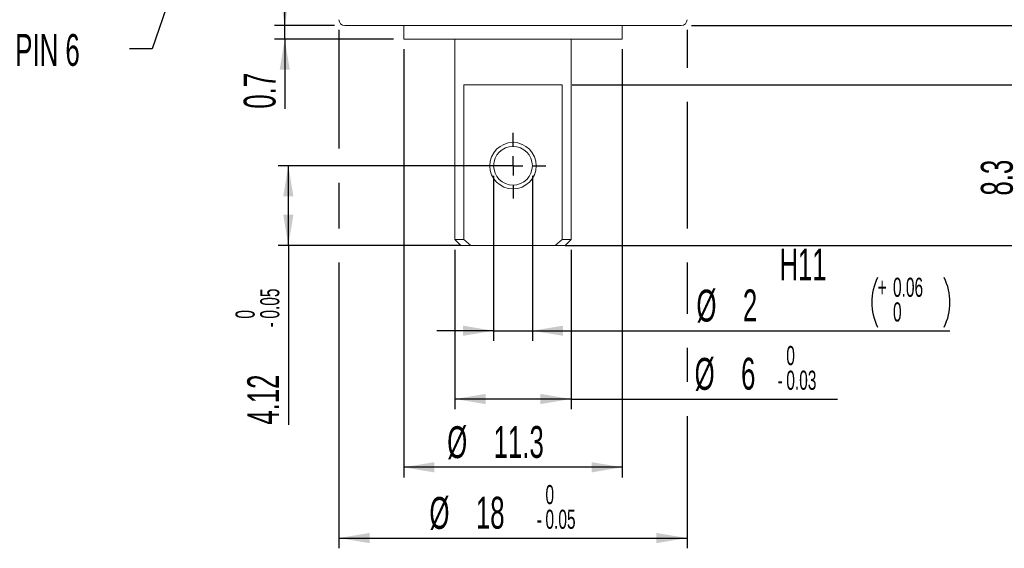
# Model space of a CAD drawing. Header units: millimetres. Extents: x 41 to 418, y 100 to 395.
# Tile 1 of 9: x 46 to 132, y 100 to 147. Entities that reach past the tile are written whole.
import ezdxf

# ---------------------------------------------------------------- set-up
doc = ezdxf.new("R2010")
doc.units = ezdxf.units.MM
doc.layers.add('LINEE_SOTTILI', color=7, linetype='Continuous')
doc.styles.add('SLDTEXTSTYLE0', font='TXT', dxfattribs={"width": 0.605})
doc.dimstyles.new('SLDDIMSTYLE1', dxfattribs={"dimtxt": 2.8, "dimasz": 2.7, "dimexe": 0, "dimexo": 0.0625, "dimgap": 0.7, "dimtad": 1, "dimlfac": 0.588235, "dimrnd": 1e-09, "dimzin": 12, "dimdsep": 46, "dimtxsty": 'SLDTEXTSTYLE0', "dimsah": 1, "dimcen": 0.09, "dimadec": 0, "dimazin": 3, "dimtfac": 1, "dimtofl": 0, "dimtmove": 0, "dimatfit": 3, "dimfxl": 0, "dimfrac": 2, "dimtolj": 1, "dimtzin": 12, "dimarcsym": 0})
doc.dimstyles.new('SLDDIMSTYLE2', dxfattribs={"dimtxt": 2.8, "dimasz": 2.7, "dimexe": 0, "dimexo": 0.0625, "dimgap": 0.7, "dimtad": 1, "dimdec": 1, "dimlfac": 0.588235, "dimrnd": 1e-09, "dimzin": 12, "dimdsep": 46, "dimtxsty": 'SLDTEXTSTYLE0', "dimsah": 1, "dimcen": 0.09, "dimadec": 0, "dimazin": 3, "dimtfac": 1, "dimtdec": 1, "dimtofl": 0, "dimtmove": 0, "dimatfit": 3, "dimfxl": 0, "dimfrac": 2, "dimtolj": 1, "dimtzin": 12, "dimarcsym": 0})
doc.dimstyles.new('SLDDIMSTYLE3', dxfattribs={"dimtxt": 2.8, "dimasz": 2.7, "dimexe": 0, "dimexo": 0.0625, "dimgap": 0.7, "dimtad": 1, "dimlfac": 0.588235, "dimrnd": 1e-09, "dimzin": 12, "dimdsep": 46, "dimtxsty": 'SLDTEXTSTYLE0', "dimsah": 1, "dimcen": 0.09, "dimadec": 0, "dimazin": 3, "dimtol": 1, "dimtm": 0.05, "dimtfac": 1, "dimtofl": 0, "dimtmove": 0, "dimatfit": 3, "dimfxl": 0, "dimfrac": 2, "dimtolj": 1, "dimarcsym": 0})
doc.dimstyles.new('SLDDIMSTYLE4', dxfattribs={"dimtxt": 2.8, "dimasz": 2.7, "dimexe": 0, "dimexo": 0.0625, "dimgap": 0.7, "dimtad": 1, "dimlfac": 0.588235, "dimrnd": 1e-09, "dimzin": 12, "dimdsep": 46, "dimtxsty": 'SLDTEXTSTYLE0', "dimsah": 1, "dimcen": 0.09, "dimadec": 0, "dimazin": 3, "dimtol": 1, "dimtp": 0.06, "dimtfac": 1, "dimtmove": 0, "dimatfit": 0, "dimfxl": 0, "dimfrac": 2, "dimtolj": 1, "dimarcsym": 0})
doc.dimstyles.new('SLDDIMSTYLE5', dxfattribs={"dimtxt": 2.8, "dimasz": 2.7, "dimexe": 0, "dimexo": 0.0625, "dimgap": 0.7, "dimtad": 1, "dimlfac": 0.588235, "dimrnd": 1e-09, "dimzin": 12, "dimdsep": 46, "dimtxsty": 'SLDTEXTSTYLE0', "dimblk2": 'DOT', "dimsah": 1, "dimcen": 0.09, "dimadec": 0, "dimazin": 3, "dimtfac": 1, "dimtmove": 0, "dimatfit": 0, "dimfxl": 0, "dimfrac": 2, "dimtolj": 1, "dimtzin": 12, "dimarcsym": 0})
doc.dimstyles.new('SLDDIMSTYLE7', dxfattribs={"dimtxt": 2.8, "dimasz": 2.7, "dimexe": 0, "dimexo": 0.0625, "dimgap": 0.7, "dimtad": 1, "dimlfac": 0.588235, "dimrnd": 1e-09, "dimzin": 12, "dimdsep": 46, "dimtxsty": 'SLDTEXTSTYLE0', "dimsah": 1, "dimcen": 0.09, "dimadec": 0, "dimazin": 3, "dimtol": 1, "dimtm": 0.03, "dimtfac": 1, "dimtofl": 0, "dimtmove": 0, "dimatfit": 3, "dimfxl": 0, "dimfrac": 2, "dimtolj": 1, "dimarcsym": 0})
doc.dimstyles.new('SLDDIMSTYLE8', dxfattribs={"dimtxt": 2.8, "dimasz": 2.7, "dimexe": 0, "dimexo": 0.0625, "dimgap": 0.7, "dimtad": 1, "dimlfac": 0.588235, "dimrnd": 1e-09, "dimdsep": 46, "dimtxsty": 'SLDTEXTSTYLE0', "dimsah": 1, "dimcen": 0.09, "dimadec": 0, "dimazin": 2, "dimtfac": 1, "dimtmove": 0, "dimatfit": 0, "dimfxl": 0, "dimfrac": 2, "dimtolj": 1, "dimtzin": 12, "dimarcsym": 0})
doc.dimstyles.new('SLDDIMSTYLE9', dxfattribs={"dimtxt": 0.18, "dimasz": 2.7, "dimexe": 0, "dimexo": 0.0625, "dimgap": 0, "dimtad": 0, "dimtih": 1, "dimtoh": 1, "dimdec": 0, "dimrnd": 1e-09, "dimzin": 0, "dimdsep": 46, "dimtxsty": 'Standard', "dimsah": 1, "dimcen": 0.09, "dimadec": 0, "dimazin": 0, "dimtfac": 2.7, "dimtdec": 0, "dimtofl": 0, "dimtmove": 0, "dimatfit": 3, "dimfxl": 0, "dimfrac": 2, "dimtolj": 1, "dimtzin": 0, "dimarcsym": 0})

# ---------------------------------------------------------------- blocks, each defined once
blk = doc.blocks.new('_D_7')
at = {"layer": 'LINEE_SOTTILI', "color": 7}
for p, q in [((73.69, 145.867), (73.69, 135.432)), ((104.29, 145.867), (104.29, 142.538)), ((104.29, 139.538), (104.29, 128.428)), ((73.69, 132.432), (73.69, 128.428)), ((73.69, 125.428), (73.69, 100.307)), ((104.29, 125.428), (104.29, 120.928)), ((104.29, 117.928), (104.29, 114.928)), ((104.29, 111.928), (104.29, 100.307)), ((73.69, 101.207), (104.29, 101.207))]:
    blk.add_line(p, q, dxfattribs=at)
for points in [[(73.69, 101.207), (76.39, 100.757), (76.39, 101.657)], [(104.29, 101.207), (101.59, 101.657), (101.59, 100.757)]]:
    blk.add_solid(points, dxfattribs=at)
at = {"layer": 'LINEE_SOTTILI', "color": 7, "attachment_point": 1, "style": 'SLDTEXTSTYLE0'}
for s, insert, char_height in [('0', (91.843, 105.869), 1.68), ('%%c', (81.646, 104.816), 2.8), ('18', (85.728, 104.836), 2.8), ('0.05', (91.843, 103.699), 1.68), ('-', (91.075, 103.699), 1.68)]:
    blk.add_mtext(s, dxfattribs=dict(at, insert=insert, char_height=char_height))
blk = doc.blocks.new('_D_8')
at = {"layer": 'LINEE_SOTTILI', "color": 7}
for p, q in [((87.29, 133.032), (87.29, 118.528)), ((90.69, 133.032), (90.69, 118.528)), ((87.29, 119.428), (82.29, 119.428)), ((87.29, 119.428), (90.69, 119.428)), ((90.69, 119.428), (127.391, 119.428))]:
    blk.add_line(p, q, dxfattribs=at)
for centre, start, end in [((125.378, 121.925), 153.43495, 206.56505), ((122.539, 121.925), 333.43495, 26.56505)]:
    blk.add_arc(centre, 4.852, start, end, dxfattribs=at)
for points in [[(87.29, 119.428), (84.59, 119.878), (84.59, 118.978)], [(90.69, 119.428), (93.39, 118.978), (93.39, 119.878)]]:
    blk.add_solid(points, dxfattribs=at)
at = {"layer": 'LINEE_SOTTILI', "color": 7, "attachment_point": 1, "style": 'SLDTEXTSTYLE0'}
for s, insert, char_height in [('H11', (112.402, 126.654), 2.8), ('+', (121.038, 124.09), 1.68), ('0.06', (122.387, 124.09), 1.68), ('%%c', (105.112, 123.037), 2.8), ('2', (109.194, 123.057), 2.8), ('0', (122.387, 121.92), 1.68)]:
    blk.add_mtext(s, dxfattribs=dict(at, insert=insert, char_height=char_height))
blk = doc.blocks.new('_D_9')
at = {"layer": 'LINEE_SOTTILI', "color": 7}
for p, q in [((88.09, 133.932), (68.346, 133.932)), ((69.246, 126.928), (69.246, 133.932)), ((84.393, 126.928), (68.346, 126.928)), ((69.246, 126.928), (69.246, 111.17))]:
    blk.add_line(p, q, dxfattribs=at)
for points in [[(69.246, 133.932), (68.796, 131.232), (69.696, 131.232)], [(69.246, 126.928), (69.696, 129.628), (68.796, 129.628)]]:
    blk.add_solid(points, dxfattribs=at)
at = {"layer": 'LINEE_SOTTILI', "color": 7, "attachment_point": 1, "rotation": 90, "style": 'SLDTEXTSTYLE0'}
for s, insert, char_height in [('0.05', (66.773, 120.493), 1.68), ('0', (64.603, 120.493), 1.68), ('-', (66.773, 119.725), 1.68), ('4.12', (65.636, 111.17), 2.8)]:
    blk.add_mtext(s, dxfattribs=dict(at, insert=insert, char_height=char_height))
blk = doc.blocks.new('_DOT')
at = {"color": 0, "linetype": 'ByBlock', "lineweight": -2}
blk.add_line((-0.5, 0), (-1, 0), dxfattribs=at)
at = {"color": 0, "linetype": 'ByBlock', "const_width": 0.5}
blk.add_lwpolyline([(-0.25, 0, 1), (0.25, 0, 1)], format="xyb", close=True, dxfattribs=at)
blk = doc.blocks.new('_D_10')
at = {"layer": 'LINEE_SOTTILI', "color": 7}
for p, q in [((133.72, 149.997), (133.72, 156.46)), ((124.23, 149.997), (134.62, 149.997)), ((133.72, 149.997), (133.72, 146.257)), ((104.68, 146.257), (134.62, 146.257)), ((133.72, 146.257), (133.72, 141.257))]:
    blk.add_line(p, q, dxfattribs=at)
blk.add_solid([(133.72, 149.997), (134.17, 152.697), (133.27, 152.697)], dxfattribs=at)
at = {"layer": 'LINEE_SOTTILI', "color": 7, "xscale": 0.9, "yscale": 0.9, "rotation": 90.0000000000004}
blk.add_blockref('_DOT', (133.72, 146.257, -14.96), dxfattribs=at)
at = {"layer": 'LINEE_SOTTILI', "color": 7, "insert": (130.111, 151.112), "char_height": 2.8, "attachment_point": 1, "rotation": 90, "style": 'SLDTEXTSTYLE0'}
blk.add_mtext('2.2', dxfattribs=at)
blk = doc.blocks.new('_D_11')
at = {"layer": 'LINEE_SOTTILI', "color": 7}
for p, q in [((124.23, 149.997), (140.411, 149.997)), ((139.511, 126.928), (139.511, 149.997)), ((93.587, 126.928), (140.411, 126.928))]:
    blk.add_line(p, q, dxfattribs=at)
for points in [[(139.511, 149.997), (139.061, 147.297), (139.961, 147.297)], [(139.511, 126.928), (139.961, 129.628), (139.061, 129.628)]]:
    blk.add_solid(points, dxfattribs=at)
at = {"layer": 'LINEE_SOTTILI', "color": 7, "insert": (135.902, 134.719), "char_height": 2.8, "attachment_point": 1, "rotation": 90, "style": 'SLDTEXTSTYLE0'}
blk.add_mtext('13.6', dxfattribs=at)
blk = doc.blocks.new('_D_14')
at = {"layer": 'LINEE_SOTTILI', "color": 7}
for p, q in [((94.204, 141.038), (134.62, 141.038)), ((133.72, 141.038), (133.72, 126.928)), ((93.587, 126.928), (134.62, 126.928))]:
    blk.add_line(p, q, dxfattribs=at)
for points in [[(133.72, 141.038), (133.27, 138.338), (134.17, 138.338)], [(133.72, 126.928), (134.17, 129.628), (133.27, 129.628)]]:
    blk.add_solid(points, dxfattribs=at)
at = {"layer": 'LINEE_SOTTILI', "color": 7, "insert": (130.111, 131.309), "char_height": 2.8, "attachment_point": 1, "rotation": 90, "style": 'SLDTEXTSTYLE0'}
blk.add_mtext('8.3', dxfattribs=at)
blk = doc.blocks.new('_D_15')
at = {"layer": 'LINEE_SOTTILI', "color": 7}
for p, q in [((83.89, 126.538), (83.89, 112.528)), ((94.09, 126.538), (94.09, 112.528)), ((94.09, 113.428), (83.89, 113.428)), ((94.09, 113.428), (117.501, 113.428))]:
    blk.add_line(p, q, dxfattribs=at)
for points in [[(83.89, 113.428), (86.59, 112.978), (86.59, 113.878)], [(94.09, 113.428), (91.39, 113.878), (91.39, 112.978)]]:
    blk.add_solid(points, dxfattribs=at)
at = {"layer": 'LINEE_SOTTILI', "color": 7, "attachment_point": 1, "style": 'SLDTEXTSTYLE0'}
for s, insert, char_height in [('0', (113.01, 118.09), 1.68), ('%%c', (104.951, 117.037), 2.8), ('6', (109.034, 117.057), 2.8), ('0.03', (113.01, 115.92), 1.68), ('-', (112.242, 115.92), 1.68)]:
    blk.add_mtext(s, dxfattribs=dict(at, insert=insert, char_height=char_height))
blk = doc.blocks.new('_D_16')
at = {"layer": 'LINEE_SOTTILI', "color": 7}
for p, q in [((79.385, 144.167), (79.385, 106.528)), ((98.595, 144.167), (98.595, 106.528)), ((98.595, 107.428), (79.385, 107.428))]:
    blk.add_line(p, q, dxfattribs=at)
for points in [[(79.385, 107.428), (82.085, 106.978), (82.085, 107.878)], [(98.595, 107.428), (95.895, 107.878), (95.895, 106.978)]]:
    blk.add_solid(points, dxfattribs=at)
at = {"layer": 'LINEE_SOTTILI', "color": 7, "char_height": 2.8, "attachment_point": 1, "style": 'SLDTEXTSTYLE0'}
for s, insert in [('%%c', (83.206, 111.037)), ('11.3', (87.288, 111.057))]:
    blk.add_mtext(s, dxfattribs=dict(at, insert=insert))
blk = doc.blocks.new('_D_17')
at = {"layer": 'LINEE_SOTTILI', "color": 7}
for p, q in [((68.93, 146.257), (68.93, 151.257)), ((73.3, 146.257), (68.03, 146.257)), ((68.93, 145.067), (68.93, 146.257)), ((78.485, 145.067), (68.03, 145.067)), ((68.93, 145.067), (68.93, 138.944))]:
    blk.add_line(p, q, dxfattribs=at)
for points in [[(68.93, 146.257), (69.38, 148.957), (68.48, 148.957)], [(68.93, 145.067), (68.48, 142.367), (69.38, 142.367)]]:
    blk.add_solid(points, dxfattribs=at)
at = {"layer": 'LINEE_SOTTILI', "color": 7, "insert": (65.32, 138.944), "char_height": 2.8, "attachment_point": 1, "rotation": 90, "style": 'SLDTEXTSTYLE0'}
blk.add_mtext('0.7', dxfattribs=at)
blk = doc.blocks.new('SW_CENTERMARKSYMBOL_3')
at = {"layer": 'LINEE_SOTTILI', "color": 0}
for p, q in [((0, 1.7), (0, 2.89)), ((-1.7, 0), (-2.89, 0)), ((0, 0), (-0.85, 0)), ((0, 0), (0, 0.85)), ((0, 0), (0, -0.85)), ((0, 0), (0.85, 0)), ((1.7, 0), (2.89, 0)), ((0, -1.7), (0, -2.89))]:
    blk.add_line(p, q, dxfattribs=at)

msp = doc.modelspace()

# ---------------------------------------------------------------- linework, layer by layer
at = {"color": 7, "linetype": 'Continuous', "lineweight": 15}
for p, q in [((103.7802, 146.25687), (74.2002, 146.25687)), ((79.3852, 146.25687), (79.3852, 145.06687)), ((98.5952, 145.06687), (98.5952, 146.25687)), ((79.3852, 145.06687), (98.5952, 145.06687)), ((83.8902, 145.06687), (83.8902, 127.43787)), ((94.0902, 127.43787), (94.0902, 145.06687)), ((93.30431, 141.03787), (84.67608, 141.03787)), ((84.67608, 141.03787), (84.67608, 127.43787)), ((93.30431, 141.03787), (93.30431, 127.43787)), ((83.8902, 127.43787), (84.4002, 126.92787)), ((83.8902, 127.43787), (84.67608, 127.43787)), ((84.67608, 127.43787), (85.29294, 126.92787)), ((92.68745, 126.92787), (93.30431, 127.43787)), ((93.30431, 127.43787), (94.0902, 127.43787)), ((93.5802, 126.92787), (94.0902, 127.43787)), ((85.29294, 126.92787), (84.4002, 126.92787)), ((85.29294, 126.92787), (92.68745, 126.92787)), ((93.5802, 126.92787), (92.68745, 126.92787))]:
    msp.add_line(p, q, dxfattribs=at)
for radius in [2.04, 1.7]:
    msp.add_circle((88.9902, 133.93187), radius, dxfattribs=at)
for centre, start, end in [((74.2002, 146.76687), 180, 270), ((103.7802, 146.76687), 270, 0)]:
    msp.add_arc(centre, 0.51, start, end, dxfattribs=at)

# ---------------------------------------------------------------- block references
at = {"layer": 'LINEE_SOTTILI', "color": 7}
msp.add_blockref('SW_CENTERMARKSYMBOL_3', (88.9902, 133.93187), dxfattribs=at)

# ---------------------------------------------------------------- texts
at = {"layer": 'LINEE_SOTTILI', "color": 7, "insert": (45.24956, 145.50854), "char_height": 2.8, "attachment_point": 1, "style": 'SLDTEXTSTYLE0'}
msp.add_mtext('PIN 6', dxfattribs=at)

# ---------------------------------------------------------------- dimensions: what is measured, and where the dimension line sits
at = {"layer": 'LINEE_SOTTILI', "color": 7}
for base, p1, p2, dimstyle, picture, middle in [((133.7202, 146.25687), (123.3302, 149.99687), (103.7802, 146.25687), 'SLDDIMSTYLE5', '_D_10', (133.7202, 153.7861)), ((68.92976, 146.25687), (79.3852, 145.06687), (74.2002, 146.25687), 'SLDDIMSTYLE8', '_D_17', (68.92976, 141.61716)), ((139.51115, 149.99687), (92.68745, 126.92787), (123.3302, 149.99687), 'SLDDIMSTYLE2', '_D_11', (139.51115, 138.46237)), ((133.7202, 126.92787), (93.30431, 141.03787), (92.68745, 126.92787), 'SLDDIMSTYLE1', '_D_14', (133.7202, 133.98287)), ((69.24583, 133.93187), (85.29294, 126.92787), (88.9902, 133.93187), 'SLDDIMSTYLE3', '_D_9', (69.24583, 118.07698))]:
    dim = msp.add_linear_dim(base=base, p1=p1, p2=p2, angle=90, dimstyle=dimstyle, dxfattribs=at)
    dim.commit()
    dim.dimension.update_dxf_attribs({"geometry": picture, "text_midpoint": middle, "dimtype": 160})
for base, p1, p2, text, dimstyle, picture, middle in [((104.2902, 101.20687), (73.6902, 146.76687), (104.2902, 146.76687), '%%c<>', 'SLDDIMSTYLE3', '_D_7', (88.9902, 101.20687)), ((79.3852, 107.42787), (98.5952, 145.06687), (79.3852, 145.06687), '%%c<>', 'SLDDIMSTYLE1', '_D_16', (88.9902, 107.42787)), ((90.6902, 119.42787), (87.2902, 133.93187), (90.6902, 133.93187), '%%c<>\\SH11^ ;', 'SLDDIMSTYLE4', '_D_8', (116.25133, 119.42787)), ((83.8902, 113.42787), (94.0902, 127.43787), (83.8902, 127.43787), '%%c<>', 'SLDDIMSTYLE7', '_D_15', (111.22634, 113.42787))]:
    dim = msp.add_linear_dim(base=base, p1=p1, p2=p2, text=text, dimstyle=dimstyle, dxfattribs=at)
    dim.commit()
    dim.dimension.update_dxf_attribs({"geometry": picture, "text_midpoint": middle, "dimtype": 160})

# ---------------------------------------------------------------- leaders
msp.add_leader([(66.48685, 170.92065), (57.27901, 144.19254), (55.27901, 144.19254)], dimstyle='SLDDIMSTYLE9', dxfattribs=at)

doc.saveas('drawing.dxf')
